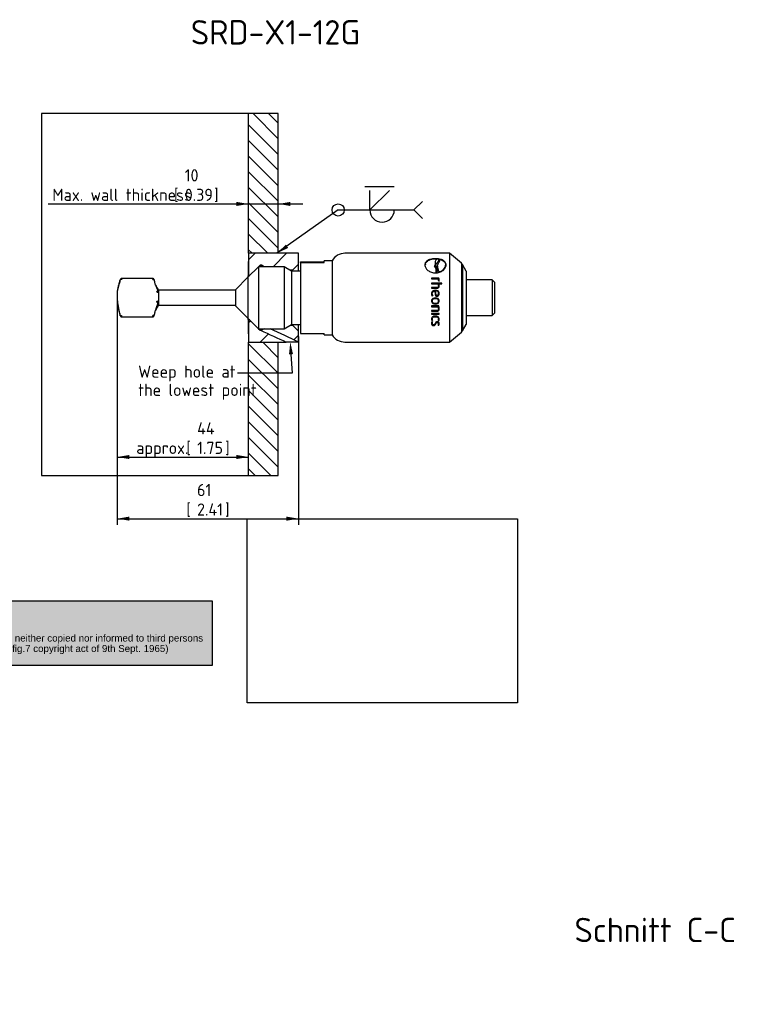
# Paper-space layout 'Installation' of a CAD drawing. Header units: millimetres. Extents: x -1955 to 1591, y -814 to 1201.
# Tile 3 of 7: x 153 to 361, y -85 to 198. Entities that reach past the tile are written whole.
import ezdxf
from ezdxf import colors
from ezdxf.entities.mleader import LeaderData, LeaderLine
from ezdxf.enums import TextEntityAlignment as Align
from ezdxf.math import Vec2, Vec3

# ---------------------------------------------------------------- set-up
doc = ezdxf.new("R2010")
doc.units = ezdxf.units.MM
for name, color, linetype in [('Default', 7, 'Continuous'), ('HAW-12G-MTK', 7, 'Continuous'), ('SRD-X1-12G', 7, 'Continuous'), ('WALL-THICK', 7, 'Continuous')]:
    doc.layers.add(name, color=color, linetype=linetype)
doc.styles.add('SEACAD_Solid_Edge_ISO', font='seiso.ttf')
doc.dimstyles.new('Rheonics_Publish', dxfattribs={"dimtxt": 3.5, "dimasz": 3.5, "dimexe": 1.75, "dimexo": 0, "dimgap": 0.875, "dimtad": 1, "dimdec": 1, "dimlfac": 0.4, "dimdsep": 46, "dimtxsty": 'SEACAD_Solid_Edge_ISO', "dimblk1": '_SE_FILLED', "dimblk2": '_SE_FILLED', "dimsah": 1, "dimcen": 1.75, "dimazin": 0, "dimtfac": 0.5, "dimtdec": 3, "dimtmove": 0, "dimatfit": 3, "dimfxl": 1, "dimarcsym": 0})
picture_1 = doc.add_image_def('image1.jpg', size_in_pixel=(1363, 928))

# ---------------------------------------------------------------- blocks, each defined once
blk = doc.blocks.new('SE15')
at = {"layer": 'HAW-12G-MTK', "linetype": 'Continuous'}
h = blk.add_hatch(dxfattribs=at)
h.set_pattern_fill('LINE', scale=2, angle=45, style=0)
edge = h.paths.add_edge_path()
edge.add_line((218.87, 124.33), (221.38, 126.84))
edge.add_line((221.38, 126.84), (221.4, 126.84))
edge.add_line((221.4, 126.84), (221.85, 127.28))
edge.add_line((221.85, 127.28), (222.27, 127.28))
edge.add_line((222.27, 127.28), (223.04, 126.84))
edge.add_line((223.04, 126.84), (226.96, 126.84))
edge.add_line((226.96, 126.84), (228.74, 126.84))
edge.add_line((228.74, 126.84), (230.46, 125.85))
edge.add_line((230.46, 125.85), (231.2, 125.85))
edge.add_line((231.2, 125.85), (232.9, 127.55))
edge.add_line((232.9, 127.55), (232.9, 130.68))
edge.add_line((232.9, 130.68), (227.08, 130.68))
edge.add_line((227.08, 130.68), (218.58, 130.68))
edge.add_line((218.58, 130.68), (218.57, 130.68))
edge.add_line((218.57, 130.68), (218.57, 130.44))
edge.add_line((218.57, 130.44), (218.57, 124.52))
edge.add_arc((218.78, 124.52), 0.212, 179.9183, 293.5659)
h = blk.add_hatch(dxfattribs=at)
h.set_pattern_fill('LINE', scale=2, angle=45, style=0)
edge = h.paths.add_edge_path()
edge.add_line((218.57, 111.34), (218.57, 105.43))
edge.add_line((218.57, 105.43), (218.57, 105.18))
edge.add_line((218.57, 105.18), (218.58, 105.18))
edge.add_line((218.58, 105.18), (227.08, 105.18))
edge.add_line((227.08, 105.18), (229.37, 105.18))
edge.add_ellipse((201.34, 119.08), major_axis=(-62.1, 28.94), ratio=0.012406, start_angle=178.0195, end_angle=178.615)
edge.add_line((221.97, 108.58), (221.85, 108.58))
edge.add_line((221.85, 108.58), (221.4, 109.03))
edge.add_line((221.4, 109.03), (221.38, 109.03))
edge.add_line((221.38, 109.03), (218.87, 111.54))
edge.add_arc((218.78, 111.35), 0.212, 66.3342, 180.0904)
h = blk.add_hatch(dxfattribs=at)
h.set_pattern_fill('LINE', scale=2, angle=45, style=0)
edge = h.paths.add_edge_path()
edge.add_ellipse((201.34, 119.08), major_axis=(-62.1, 28.94), ratio=0.012406, start_angle=181.2206, end_angle=181.7725)
edge.add_line((232.9, 105.18), (232.9, 108.31))
edge.add_line((232.9, 108.31), (231.2, 110.01))
edge.add_line((231.2, 110.01), (230.46, 110.01))
edge.add_line((230.46, 110.01), (228.74, 109.03))
edge.add_line((228.74, 109.03), (226.96, 109.03))
edge.add_line((226.96, 109.03), (224.78, 109.03))
at = {"layer": 'WALL-THICK', "linetype": 'Continuous'}
h = blk.add_hatch(dxfattribs=at)
h.set_pattern_fill('LINE', angle=-45, style=0)
h.paths.add_polyline_path([(227.08, 170.82), (218.58, 170.82), (218.58, 130.68), (227.08, 130.68)])
h = blk.add_hatch(dxfattribs=at)
h.set_pattern_fill('LINE', angle=-45, style=0)
h.paths.add_polyline_path([(218.58, 66.9), (227.08, 66.9), (227.08, 105.18), (218.58, 105.18)])
at = {"layer": 'HAW-12G-MTK', "color": 7, "linetype": 'Continuous'}
for p, q in [((232.9, 130.68), (218.57, 130.68)), ((218.57, 130.68), (218.57, 124.52)), ((232.9, 127.55), (232.9, 130.68)), ((221.85, 127.28), (221.4, 126.84)), ((221.85, 127.28), (221.85, 126.84)), ((222.27, 127.28), (221.85, 127.28)), ((223.04, 126.84), (222.27, 127.28)), ((222.27, 127.28), (222.27, 126.84)), ((232.9, 127.55), (231.2, 125.85)), ((232.9, 125.58), (232.9, 127.55)), ((218.57, 124.52), (218.57, 124.03)), ((231.2, 125.85), (230.46, 125.85)), ((231.2, 125.58), (231.2, 125.85)), ((218.57, 111.84), (218.57, 111.34)), ((218.57, 111.34), (218.57, 105.18)), ((231.2, 110.01), (231.2, 110.28)), ((232.9, 108.31), (232.9, 110.28)), ((221.4, 109.03), (221.85, 108.58)), ((221.85, 109.03), (221.85, 108.58)), ((221.85, 108.58), (221.97, 108.58)), ((222.27, 109.03), (222.27, 108.59)), ((230.46, 110.01), (231.2, 110.01)), ((231.2, 110.01), (232.9, 108.31)), ((232.9, 105.18), (232.9, 108.31)), ((218.57, 105.18), (229.37, 105.18)), ((232.9, 105.18), (232.9, 105.18))]:
    blk.add_line(p, q, dxfattribs=at)
for centre, radius, start, end in [((221.78, 135.96), 27.38, 270.4006, 271.0263), ((236.79, 85.13), 27.58, 119.9743, 121.7568), ((231.14, -77.47), 182.66, 89.4471, 90.5531)]:
    blk.add_arc(centre, radius, start, end, dxfattribs=at)
for start_param, end_param in [(-4.367911, -4.238281), (4.185114, 4.331094)]:
    blk.add_ellipse((201.34, 119.08), major_axis=(-62.1, 28.94), ratio=0.012406, start_param=start_param, end_param=end_param, dxfattribs=at)
for points, knots in [([(218.57, 124.52), (218.57, 124.48), (218.58, 124.44), (218.63, 124.37), (218.67, 124.34), (218.74, 124.31), (218.79, 124.3), (218.84, 124.31), (218.86, 124.32), (218.87, 124.32)], [0, 0, 0, 0, 0.25, 0.25, 0.5, 0.5, 0.75, 0.75, 0.8400041, 0.8400041, 0.8400041, 0.8400041]), ([(218.87, 111.54), (218.86, 111.55), (218.84, 111.55), (218.79, 111.56), (218.74, 111.56), (218.67, 111.53), (218.63, 111.5), (218.58, 111.43), (218.57, 111.39), (218.57, 111.34)], [0.1593625, 0.1593625, 0.1593625, 0.1593625, 0.25, 0.25, 0.5, 0.5, 0.75, 0.75, 1, 1, 1, 1])]:
    blk.add_open_spline(points, degree=3, knots=knots, dxfattribs=at)
at = {"layer": 'SRD-X1-12G', "color": 7, "linetype": 'Continuous'}
for p, q in [((276.22, 130.68), (246.22, 130.68)), ((276.22, 130.68), (276.22, 105.18)), ((279.62, 127.83), (276.22, 130.68)), ((233.47, 128.06), (233.47, 128.2)), ((233.47, 128.2), (240.27, 128.2)), ((233.47, 128.06), (240.27, 128.06)), ((233.47, 128.06), (233.47, 107.66)), ((240.27, 128.06), (240.27, 128.56)), ((242.54, 128.56), (240.27, 128.56)), ((242.54, 128.56), (242.54, 107.31)), ((269.28, 127.42), (269.28, 127.35)), ((272.07, 128.05), (272.07, 127.98)), ((272.16, 127.42), (272.17, 127.44)), ((272.18, 127.38), (272.39, 127.6)), ((272.18, 127.39), (272.19, 127.45)), ((272.19, 127.45), (272.18, 127.39)), ((272.39, 127.67), (272.19, 127.45)), ((272.19, 129.04), (272.19, 129.11)), ((272.39, 127.6), (272.39, 127.67)), ((273.11, 128.74), (273.12, 128.81)), ((273.43, 128.84), (273.43, 128.91)), ((275.11, 127.2), (275.11, 127.27)), ((279.62, 127.83), (279.62, 108.04)), ((279.95, 127.44), (279.62, 127.83)), ((279.95, 127.44), (279.95, 108.43)), ((281.02, 125.58), (279.95, 127.44)), ((221.38, 126.84), (218.38, 123.84)), ((221.38, 126.84), (221.38, 109.03)), ((228.74, 126.84), (221.38, 126.84)), ((228.74, 126.84), (228.74, 109.03)), ((230.92, 125.58), (228.74, 126.84)), ((230.92, 125.58), (230.92, 110.28)), ((233.47, 125.58), (230.92, 125.58)), ((271.87, 126.94), (271.87, 127.01)), ((272.29, 125.07), (272.29, 125.15)), ((272.62, 125.1), (272.62, 125.17)), ((272.75, 125.66), (272.75, 125.74)), ((272.77, 126.96), (272.76, 126.89)), ((273.31, 125.25), (273.31, 125.33)), ((281.02, 125.58), (281.02, 110.28)), ((181.42, 121.96), (180.85, 119.84)), ((191.04, 123.42), (182.14, 123.42)), ((191.88, 121.53), (191.77, 121.96)), ((218.38, 123.84), (214.77, 120.23)), ((218.38, 123.84), (218.38, 112.02)), ((218.38, 123.84), (218.38, 112.02)), ((218.38, 123.84), (218.38, 123.84)), ((273.14, 123.55), (271.09, 123.55)), ((271.09, 123.55), (271.09, 123.34)), ((273.14, 123.52), (271.09, 123.52)), ((271.09, 123.34), (273.01, 123.34)), ((274.06, 122.15), (271.09, 122.15)), ((271.09, 122.15), (271.09, 121.93)), ((274.06, 122.13), (271.09, 122.13)), ((271.09, 121.93), (272.95, 121.93)), ((273.09, 122.9), (273.08, 122.75)), ((273.09, 122.87), (273.08, 122.75)), ((273.08, 122.75), (273.28, 122.7)), ((273.09, 122.87), (273.09, 122.9)), ((273.14, 123.52), (273.14, 123.55)), ((273.15, 121.9), (273.15, 121.93)), ((273.15, 121.93), (274.06, 121.93)), ((274.06, 121.93), (274.06, 122.15)), ((281.62, 123.03), (281.02, 123.03)), ((288.42, 123.03), (281.62, 123.03)), ((288.42, 123.03), (288.42, 112.83)), ((289.1, 122.35), (288.42, 123.03)), ((289.1, 122.35), (289.1, 113.51)), ((180.85, 119.84), (180.85, 116.02)), ((192.66, 120.27), (192.54, 120.39)), ((192.66, 120.27), (192.66, 115.59)), ((214.77, 120.07), (192.66, 120.07)), ((214.77, 120.23), (214.77, 115.64)), ((272.56, 120.86), (271.09, 120.86)), ((271.09, 120.86), (271.09, 120.63)), ((272.56, 120.84), (271.09, 120.84)), ((271.09, 120.63), (272.58, 120.63)), ((271.24, 119.07), (271.24, 119.08)), ((272.17, 120.07), (272.17, 120.09)), ((272.22, 119.86), (272.22, 119.87)), ((272.56, 120.84), (272.56, 120.86)), ((273.09, 121.42), (273.09, 121.44)), ((273.1, 119.17), (273.1, 119.18)), ((180.85, 116.02), (181.42, 113.9)), ((271.2, 118.41), (271.38, 118.49)), ((271.25, 117), (271.25, 116.99)), ((272.17, 117.65), (272.17, 117.64)), ((272.17, 116.12), (272.17, 116.1)), ((272.27, 118.35), (272.4, 118.35)), ((272.41, 118.57), (272.41, 118.57)), ((273.09, 117), (273.09, 116.99)), ((191.77, 113.9), (191.88, 114.33)), ((192.54, 115.47), (192.66, 115.59)), ((192.66, 115.8), (214.77, 115.8)), ((214.77, 115.64), (218.38, 112.02)), ((273.14, 115.56), (271.09, 115.56)), ((271.09, 115.56), (271.09, 115.33)), ((271.09, 115.35), (273.01, 115.35)), ((271.09, 115.33), (273.01, 115.33)), ((272.56, 114.25), (271.09, 114.25)), ((271.09, 114.25), (271.09, 114.02)), ((271.09, 114.05), (272.58, 114.05)), ((271.09, 114.02), (272.58, 114.02)), ((273.25, 113.41), (271.09, 113.41)), ((271.09, 113.41), (271.09, 113.19)), ((271.09, 113.22), (273.25, 113.22)), ((271.09, 113.19), (273.25, 113.19)), ((272.58, 114.05), (272.58, 114.02)), ((273.01, 115.35), (273.01, 115.33)), ((273.09, 114.84), (273.09, 114.82)), ((273.25, 113.19), (273.25, 113.41)), ((288.42, 112.83), (289.1, 113.51)), ((182.14, 112.45), (191.04, 112.45)), ((218.38, 112.02), (221.38, 109.03)), ((218.38, 112.02), (218.38, 112.02)), ((228.74, 109.03), (230.92, 110.28)), ((230.92, 110.28), (233.47, 110.28)), ((271.2, 111.44), (271.35, 111.51)), ((271.2, 111.4), (271.38, 111.47)), ((271.2, 111.44), (271.2, 111.4)), ((271.38, 111), (271.2, 111.08)), ((271.24, 110.62), (271.24, 110.57)), ((271.25, 111.87), (271.25, 111.83)), ((272.17, 112.48), (272.17, 112.44)), ((272.73, 110.87), (272.73, 110.83)), ((272.97, 111.47), (273.14, 111.4)), ((272.99, 111.51), (273.14, 111.44)), ((273.09, 111.87), (273.09, 111.83)), ((273.1, 110.5), (273.1, 110.45)), ((273.14, 111.44), (273.14, 111.4)), ((279.95, 108.43), (281.02, 110.28)), ((281.02, 112.83), (281.62, 112.83)), ((281.62, 112.83), (288.42, 112.83)), ((221.38, 109.03), (228.74, 109.03)), ((233.47, 107.66), (240.27, 107.66)), ((240.27, 107.31), (240.27, 107.66)), ((271.64, 110), (271.64, 109.95)), ((272.97, 110.08), (273.14, 110.01)), ((273, 110.12), (273.14, 110.06)), ((273.14, 110.06), (273.14, 110.01)), ((276.22, 105.18), (279.62, 108.04)), ((279.62, 108.04), (279.95, 108.43)), ((240.27, 107.31), (242.54, 107.31)), ((246.22, 105.18), (276.22, 105.18))]:
    blk.add_line(p, q, dxfattribs=at)
for centre, radius, start, end in [((246.22, 126.43), 4.25, 90, 150), ((274.65, 125.32), 3.26, 139.8693, 148.5804), ((273.48, 127.89), 1.42, 176.5001, 200.0225), ((273.49, 127.96), 1.42, 130.6898, 201.4944), ((274.39, 128.22), 2.35, 200.5542, 212.2242), ((272.23, 123.53), 5.52, 80.8921, 86.5315), ((272.2, 128.61), 3.46, 271.5757, 277.0461), ((272.19, 128.53), 3.45, 271.58, 277.0645), ((270.81, 125.85), 1.93, 339.451, 35.1167), ((270.8, 125.78), 1.94, 339.4809, 356.5912), ((233.17, 108.03), 53.6, 163.6841, 164.9502), ((185.7, 123.08), 3.57, 174.5528, 179.2475), ((187.3, 123.07), 3.76, 0.8224, 5.2758), ((122.06, 103.36), 72.15, 14.9434, 15.8381), ((272.12, 121.43), 0.969, 0.6944, 31.2416), ((271.98, 122.92), 1.11, 359.1737, 22.511), ((271.73, 122.89), 1.56, 359.4785, 25.186), ((271.75, 122.85), 1.54, 359.4807, 25.3442), ((272.16, 121.39), 1.12, 1.1539, 28.9846), ((272.18, 121.36), 1.11, 1.1724, 29.1591), ((272.83, 122.81), 0.467, 346.3661, 7.4056), ((194.35, 122.19), 2.55, 195, 225), ((191.02, 119.46), 1.26, 0.1537, 12.9833), ((192.3, 118.9), 0.562, 60.0337, 92.0461), ((190.94, 119.39), 1.64, 0.0333, 11.378), ((272.52, 119.06), 1.47, 178.8859, 206.0084), ((272.5, 119.05), 1.45, 178.8845, 206.1717), ((272.52, 119.07), 1.27, 179.4855, 206.774), ((272.5, 119.06), 1.26, 179.4885, 206.941), ((-655.97, -19.04), 938.35, 8.41938, 8.51261), ((-592.82, -6.64), 874.24, 8.23437, 8.32029), ((-581.56, -5.84), 862.99, 8.28887, 8.37534), ((197.45, 117.92), 16.54, 182.9227, 197.9307), ((190.62, 116.96), 1.66, 348.6935, 359.8955), ((192.4, 117.5), 0.874, 259.5256, 279.3165), ((192.29, 117.84), 0.885, 269.0839, 288.8707), ((190.39, 117.01), 2.18, 350.1509, 359.9765), ((233.17, 127.84), 53.6, 195.0498, 195.1841), ((122.06, 132.5), 72.15, 344.1619, 345.0596), ((194.35, 113.67), 2.55, 135, 165), ((271.67, 114.85), 1.42, 359.3656, 20.2894), ((271.65, 114.83), 1.44, 359.3669, 20.1596), ((271.36, 114.82), 1.93, 359.9513, 22.6081), ((186.39, 112.79), 4.26, 179.0678, 184.6344), ((186.79, 112.79), 4.26, 355.3656, 0.9322), ((271.77, 111.88), 0.726, 180.9797, 217.319), ((271.8, 111.85), 0.751, 179.9754, 216.6502), ((272.05, 110.55), 0.999, 148.3447, 179.3489), ((272.11, 110.58), 0.864, 150.1278, 177.4891), ((272.12, 110.53), 0.874, 147.4504, 177.5163), ((271.85, 111.84), 0.596, 180.4613, 217.6975), ((272.76, 110.49), 0.535, 356.4851, 92.5886), ((272.74, 110.52), 0.356, 356.7751, 91.5534), ((272.74, 110.47), 0.357, 356.5963, 91.3492), ((272.49, 111.84), 0.598, 322.3512, 359.4953), ((272.49, 110.46), 0.612, 321.555, 358.8877), ((272.55, 111.89), 0.736, 322.9669, 357.9558), ((272.55, 111.85), 0.744, 323.1719, 0.0223), ((272.55, 110.51), 0.742, 323.1087, 358.7653), ((272.54, 110.46), 0.75, 323.3128, 0.4669), ((246.22, 109.43), 4.25, 210, 270)]:
    blk.add_arc(centre, radius, start, end, dxfattribs=at)
for centre, major_axis, ratio, start_param, end_param in [((182.13, 122.94), (0.409, -0.115), 0.414414, 1.686482, 3.172853), ((192.24, 119.49), (0.415, 0.092), 0.577674, 0.641161, 1.442823), ((182.13, 112.94), (-0.412, -0.106), 0.182455, 0.037324, 1.523695), ((191.06, 112.92), (-0.409, 0.115), 0.414414, 3.072176, 3.172853)]:
    blk.add_ellipse(centre, major_axis=major_axis, ratio=ratio, start_param=start_param, end_param=end_param, dxfattribs=at)
for points, knots in [([(272.19, 129.11), (271.99, 129.11), (271.79, 129.1), (271.4, 129.06), (271.21, 129.03), (270.66, 128.92), (270.32, 128.81), (269.76, 128.5), (269.53, 128.31), (269.3, 127.98), (269.25, 127.86), (269.17, 127.61), (269.16, 127.48), (269.15, 127.34)], [0, 0, 0, 0, 0.125, 0.125, 0.25, 0.25, 0.5, 0.5, 0.75, 0.75, 0.875, 0.875, 1, 1, 1, 1]), ([(272.19, 129.04), (271.99, 129.03), (271.8, 129.03), (271.4, 128.99), (271.21, 128.96), (270.66, 128.85), (270.33, 128.73), (269.76, 128.43), (269.54, 128.24), (269.31, 127.91), (269.25, 127.79), (269.17, 127.55), (269.16, 127.43), (269.15, 127.3)], [0, 0, 0, 0, 0.125, 0.125, 0.25, 0.25, 0.5, 0.5, 0.75, 0.75, 0.875, 0.875, 0.9925069, 0.9925069, 0.9925069, 0.9925069]), ([(269.15, 127.34), (269.16, 127.21), (269.17, 127.07), (269.25, 126.79), (269.31, 126.65), (269.53, 126.25), (269.76, 125.98), (270.32, 125.54), (270.66, 125.36), (271.21, 125.17), (271.41, 125.12), (271.8, 125.05), (272, 125.04), (272.19, 125.04)], [0, 0, 0, 0, 0.125, 0.125, 0.25, 0.25, 0.5, 0.5, 0.75, 0.75, 0.875, 0.875, 1, 1, 1, 1]), ([(269.28, 127.42), (269.29, 127.56), (269.32, 127.7), (269.44, 127.98), (269.54, 128.12), (269.78, 128.38), (269.94, 128.5), (270.29, 128.69), (270.49, 128.77), (270.71, 128.84)], [0.0362864, 0.0362864, 0.0362864, 0.0362864, 0.25, 0.25, 0.5, 0.5, 0.75, 0.75, 1, 1, 1, 1]), ([(275.24, 127.34), (275.24, 127.48), (275.22, 127.61), (275.14, 127.86), (275.08, 127.98), (274.86, 128.31), (274.63, 128.5), (274.07, 128.8), (273.73, 128.92), (273.18, 129.04), (272.98, 129.06), (272.59, 129.1), (272.39, 129.11), (272.19, 129.11)], [0, 0, 0, 0, 0.125, 0.125, 0.25, 0.25, 0.5, 0.5, 0.75, 0.75, 0.875, 0.875, 1, 1, 1, 1]), ([(272.19, 125.04), (272.4, 125.04), (272.6, 125.05), (272.99, 125.12), (273.18, 125.17), (273.73, 125.36), (274.07, 125.54), (274.63, 125.99), (274.86, 126.25), (275.09, 126.65), (275.14, 126.79), (275.22, 127.07), (275.24, 127.21), (275.24, 127.34)], [0, 0, 0, 0, 0.125, 0.125, 0.25, 0.25, 0.5, 0.5, 0.75, 0.75, 0.875, 0.875, 1, 1, 1, 1]), ([(273.1, 128.98), (273.14, 128.77), (273.08, 128.55), (272.82, 128.11), (272.62, 127.89), (272.39, 127.67)], [0, 0, 0, 0, 0.5, 0.5, 1, 1, 1, 1]), ([(272.39, 127.6), (272.61, 127.82), (272.81, 128.04), (273.04, 128.43), (273.1, 128.59), (273.11, 128.74)], [0, 0, 0, 0, 0.5, 0.5, 0.8655315, 0.8655315, 0.8655315, 0.8655315]), ([(273.31, 125.33), (273.01, 125.77), (272.82, 126.23), (272.75, 126.9), (272.77, 127.12), (272.87, 127.52), (272.97, 127.71), (273.09, 127.89)], [0, 0, 0, 0, 0.5, 0.5, 0.75, 0.75, 1, 1, 1, 1]), ([(273.09, 127.89), (273.15, 127.98), (273.21, 128.07), (273.31, 128.24), (273.35, 128.33), (273.41, 128.5), (273.43, 128.59), (273.45, 128.71), (273.45, 128.75), (273.45, 128.83), (273.44, 128.87), (273.43, 128.91)], [0, 0, 0, 0, 0.25, 0.25, 0.5, 0.5, 0.75, 0.75, 0.875, 0.875, 1, 1, 1, 1]), ([(273.43, 128.91), (273.41, 128.91), (273.38, 128.92), (273.27, 128.94), (273.19, 128.96), (273.1, 128.97)], [0.73236021, 0.73236021, 0.73236021, 0.73236021, 0.75, 0.75, 0.80706295, 0.80706295, 0.80706295, 0.80706295]), ([(275.11, 127.34), (275.11, 127.15), (275.07, 126.95), (274.91, 126.55), (274.78, 126.36), (274.46, 126), (274.27, 125.83), (273.83, 125.54), (273.58, 125.42), (273.31, 125.33)], [0, 0, 0, 0, 0.25, 0.25, 0.5, 0.5, 0.75, 0.75, 1, 1, 1, 1]), ([(273.43, 128.91), (273.94, 128.79), (274.36, 128.59), (274.95, 128.06), (275.11, 127.72), (275.11, 127.34)], [0, 0, 0, 0, 0.5, 0.5, 1, 1, 1, 1]), ([(275.24, 127.31), (275.23, 127.43), (275.22, 127.55), (275.14, 127.79), (275.08, 127.91), (274.85, 128.24), (274.62, 128.43), (274.1, 128.72), (273.81, 128.82), (273.49, 128.89)], [0.0095336, 0.0095336, 0.0095336, 0.0095336, 0.125, 0.125, 0.25, 0.25, 0.5, 0.5, 0.7187363, 0.7187363, 0.7187363, 0.7187363]), ([(272.29, 125.15), (272.37, 125.32), (272.41, 125.48), (272.43, 125.82), (272.4, 125.99), (272.27, 126.47), (272.08, 126.75), (271.87, 127.01)], [0, 0, 0, 0, 0.25, 0.25, 0.5, 0.5, 1, 1, 1, 1]), ([(271.87, 126.94), (272.08, 126.68), (272.26, 126.39), (272.4, 125.93), (272.42, 125.77), (272.42, 125.61)], [0, 0, 0, 0, 0.5, 0.5, 0.7369778, 0.7369778, 0.7369778, 0.7369778]), ([(272.76, 126.89), (272.76, 126.79), (272.76, 126.7), (272.81, 126.16), (273.01, 125.69), (273.31, 125.25)], [0.3923815, 0.3923815, 0.3923815, 0.3923815, 0.5, 0.5, 1, 1, 1, 1]), ([(273.31, 125.25), (273.57, 125.35), (273.82, 125.46), (274.26, 125.75), (274.46, 125.92), (274.77, 126.28), (274.9, 126.48), (275.06, 126.85), (275.09, 127.03), (275.11, 127.2)], [0, 0, 0, 0, 0.25, 0.25, 0.5, 0.5, 0.75, 0.75, 0.968683, 0.968683, 0.968683, 0.968683]), ([(180.94, 119.27), (180.94, 119.42), (180.95, 119.73), (181.01, 120.18), (181.09, 120.64), (181.23, 121.27), (181.4, 121.9), (181.58, 122.55), (181.67, 122.88), (181.72, 123.05)], [0, 0, 0, 0, 0.1234404, 0.2500667, 0.3695931, 0.4997188, 0.7496697, 0.8682625, 0.9999752, 0.9999752, 0.9999752, 0.9999752]), ([(182.14, 123.41), (182.13, 123.41), (182.1, 123.41), (182.03, 123.4), (181.97, 123.38), (181.94, 123.36), (181.91, 123.35), (181.89, 123.33), (181.86, 123.31), (181.84, 123.28), (181.81, 123.25), (181.79, 123.21), (181.76, 123.16), (181.74, 123.11), (181.73, 123.08), (181.72, 123.07)], [0, 0, 0, 0, 0.0477659, 0.18701, 0.2971309, 0.3412786, 0.3841885, 0.4358285, 0.4977324, 0.5693914, 0.6491938, 0.7348703, 0.8237538, 0.9130174, 0.9857303, 0.9857303, 0.9857303, 0.9857303]), ([(191.46, 123.07), (191.46, 123.08), (191.45, 123.11), (191.43, 123.16), (191.41, 123.19), (191.4, 123.23), (191.38, 123.25), (191.36, 123.28), (191.33, 123.3), (191.31, 123.32), (191.28, 123.35), (191.24, 123.37), (191.2, 123.39), (191.15, 123.4), (191.1, 123.41), (191.06, 123.41), (191.04, 123.41)], [0.0086391, 0.0086391, 0.0086391, 0.0086391, 0.0845082, 0.1679312, 0.2463913, 0.3164328, 0.3760085, 0.4272314, 0.4775081, 0.5279644, 0.5954721, 0.6633217, 0.7443182, 0.8198784, 0.9081192, 1, 1, 1, 1]), ([(191.06, 123.13), (191.1, 123.13), (191.18, 123.15), (191.28, 123.15), (191.36, 123.14), (191.41, 123.12), (191.44, 123.1), (191.46, 123.08), (191.46, 123.07), (191.47, 123.06), (191.47, 123.05)], [0.0003318, 0.0003318, 0.0003318, 0.0003318, 0.2106014, 0.3968553, 0.5586967, 0.6960668, 0.808916, 0.8972047, 0.9609043, 1, 1, 1, 1]), ([(191.88, 121.52), (191.9, 121.47), (191.93, 121.37), (191.98, 121.21), (192.03, 121.07), (192.09, 120.93), (192.15, 120.8), (192.2, 120.67), (192.26, 120.54), (192.31, 120.42), (192.36, 120.3), (192.41, 120.19), (192.45, 120.07), (192.49, 119.95), (192.52, 119.83), (192.54, 119.75), (192.54, 119.71)], [0, 0, 0, 0, 0.082872, 0.16335, 0.241517, 0.317481, 0.391376, 0.463366, 0.533645, 0.602437, 0.669993, 0.736596, 0.802555, 0.868204, 0.933895, 1, 1, 1, 1]), ([(272.17, 120.09), (271.88, 120.08), (271.59, 120.03), (271.26, 119.76), (271.17, 119.64), (271.07, 119.37), (271.05, 119.23), (271.05, 119.09)], [0, 0, 0, 0, 0.5, 0.5, 0.75, 0.75, 1, 1, 1, 1]), ([(272.17, 120.07), (271.89, 120.07), (271.59, 120.01), (271.26, 119.75), (271.17, 119.63), (271.07, 119.36), (271.05, 119.22), (271.05, 119.08)], [0, 0, 0, 0, 0.5, 0.5, 0.75, 0.75, 1, 1, 1, 1]), ([(271.24, 119.08), (271.25, 119.29), (271.31, 119.51), (271.62, 119.79), (271.83, 119.84), (272.04, 119.86)], [0, 0, 0, 0, 0.5, 0.5, 1, 1, 1, 1]), ([(273.29, 119.18), (273.29, 119.31), (273.26, 119.45), (273.14, 119.69), (273.05, 119.8), (272.72, 120.03), (272.44, 120.08), (272.17, 120.09)], [0, 0, 0, 0, 0.25, 0.25, 0.5, 0.5, 1, 1, 1, 1]), ([(273.29, 119.17), (273.29, 119.31), (273.26, 119.44), (273.14, 119.68), (273.05, 119.78), (272.72, 120.02), (272.44, 120.07), (272.17, 120.07)], [0, 0, 0, 0, 0.25, 0.25, 0.5, 0.5, 1, 1, 1, 1]), ([(273.1, 119.18), (273.1, 119.39), (272.99, 119.59), (272.65, 119.83), (272.43, 119.86), (272.22, 119.87)], [0, 0, 0, 0, 0.5, 0.5, 1, 1, 1, 1]), ([(272.4, 118.35), (272.63, 118.35), (272.87, 118.4), (273.12, 118.63), (273.19, 118.73), (273.27, 118.95), (273.29, 119.06), (273.29, 119.18)], [0, 0, 0, 0, 0.5, 0.5, 0.75, 0.75, 1, 1, 1, 1]), ([(272.41, 118.57), (272.47, 118.58), (272.53, 118.58), (272.58, 118.59), (272.66, 118.6), (272.75, 118.63), (272.82, 118.66), (272.87, 118.69), (272.92, 118.72), (272.95, 118.76), (272.99, 118.8), (273.02, 118.85), (273.05, 118.9), (273.07, 118.95), (273.09, 119.01), (273.09, 119.06), (273.1, 119.1), (273.1, 119.14), (273.1, 119.18)], [0, 0, 0, 0, 0.16344, 0.16344, 0.16344, 0.403536, 0.403536, 0.403536, 0.565526, 0.565526, 0.565526, 0.727537, 0.727537, 0.727537, 0.889779, 0.889779, 0.889779, 1, 1, 1, 1]), ([(272.41, 118.57), (272.47, 118.57), (272.53, 118.58), (272.58, 118.59), (272.66, 118.6), (272.75, 118.62), (272.82, 118.66), (272.87, 118.69), (272.92, 118.72), (272.95, 118.76), (272.99, 118.8), (273.03, 118.85), (273.05, 118.9), (273.07, 118.95), (273.09, 119), (273.09, 119.06), (273.1, 119.1), (273.1, 119.13), (273.1, 119.17)], [0, 0, 0, 0, 0.165583, 0.165583, 0.165583, 0.406311, 0.406311, 0.406311, 0.568259, 0.568259, 0.568259, 0.730263, 0.730263, 0.730263, 0.891946, 0.891946, 0.891946, 1, 1, 1, 1]), ([(273.09, 121.44), (273.09, 121.38), (273.08, 121.33), (273.07, 121.28), (273.06, 121.21), (273.04, 121.14), (273, 121.08), (272.98, 121.03), (272.94, 121), (272.91, 120.97), (272.87, 120.94), (272.83, 120.91), (272.78, 120.89), (272.73, 120.87), (272.67, 120.86), (272.61, 120.86), (272.6, 120.86), (272.58, 120.86), (272.56, 120.86)], [0, 0, 0, 0, 0.187615, 0.187615, 0.187615, 0.431464, 0.431464, 0.431464, 0.591642, 0.591642, 0.591642, 0.751885, 0.751885, 0.751885, 0.949139, 0.949139, 0.949139, 1, 1, 1, 1]), ([(273.09, 121.42), (273.09, 121.36), (273.08, 121.3), (273.07, 121.25), (273.06, 121.18), (273.04, 121.11), (273, 121.05), (272.98, 121.01), (272.94, 120.98), (272.91, 120.95), (272.87, 120.92), (272.83, 120.89), (272.78, 120.87), (272.73, 120.85), (272.67, 120.84), (272.61, 120.84), (272.59, 120.84), (272.58, 120.84), (272.56, 120.84)], [0, 0, 0, 0, 0.190235, 0.190235, 0.190235, 0.430767, 0.430767, 0.430767, 0.590913, 0.590913, 0.590913, 0.751066, 0.751066, 0.751066, 0.950249, 0.950249, 0.950249, 1, 1, 1, 1]), ([(272.58, 120.63), (272.68, 120.63), (272.78, 120.64), (272.97, 120.71), (273.05, 120.77), (273.25, 121.01), (273.28, 121.21), (273.29, 121.41)], [0, 0, 0, 0, 0.25, 0.25, 0.5, 0.5, 1, 1, 1, 1]), ([(192.54, 116.63), (192.54, 116.58), (192.52, 116.48), (192.48, 116.33), (192.44, 116.18), (192.4, 116.03), (192.35, 115.88), (192.29, 115.73), (192.23, 115.57), (192.17, 115.41), (192.11, 115.25), (192.04, 115.08), (191.99, 114.9), (191.93, 114.71), (191.9, 114.58), (191.88, 114.52)], [0, 0, 0, 0, 0.071167, 0.141889, 0.212625, 0.283813, 0.355861, 0.429143, 0.503997, 0.58072, 0.65957, 0.740762, 0.824477, 0.910854, 1, 1, 1, 1]), ([(272.17, 117.88), (271.9, 117.88), (271.63, 117.83), (271.29, 117.6), (271.2, 117.5), (271.07, 117.26), (271.05, 117.13), (271.05, 116.99)], [0, 0, 0, 0, 0.5, 0.5, 0.75, 0.75, 1, 1, 1, 1]), ([(271.05, 117), (271.05, 116.86), (271.07, 116.73), (271.2, 116.49), (271.29, 116.39), (271.63, 116.17), (271.9, 116.12), (272.17, 116.12)], [0, 0, 0, 0, 0.25, 0.25, 0.5, 0.5, 1, 1, 1, 1]), ([(271.05, 116.99), (271.05, 116.86), (271.07, 116.72), (271.2, 116.48), (271.29, 116.38), (271.62, 116.16), (271.9, 116.11), (272.17, 116.1)], [0, 0, 0, 0, 0.25, 0.25, 0.5, 0.5, 1, 1, 1, 1]), ([(272.17, 117.65), (271.96, 117.64), (271.74, 117.62), (271.46, 117.46), (271.38, 117.39), (271.27, 117.21), (271.25, 117.1), (271.25, 117)], [0, 0, 0, 0, 0.5, 0.5, 0.75, 0.75, 1, 1, 1, 1]), ([(272.17, 117.64), (271.96, 117.64), (271.74, 117.62), (271.46, 117.46), (271.38, 117.39), (271.27, 117.21), (271.25, 117.1), (271.25, 116.99)], [0, 0, 0, 0, 0.5, 0.5, 0.75, 0.75, 1, 1, 1, 1]), ([(271.25, 116.99), (271.25, 116.88), (271.27, 116.78), (271.38, 116.59), (271.46, 116.52), (271.74, 116.37), (271.96, 116.34), (272.17, 116.34)], [0, 0, 0, 0, 0.25, 0.25, 0.5, 0.5, 1, 1, 1, 1]), ([(273.29, 117), (273.29, 117.13), (273.26, 117.27), (273.14, 117.5), (273.05, 117.61), (272.72, 117.83), (272.44, 117.88), (272.17, 117.88)], [0, 0, 0, 0, 0.25, 0.25, 0.5, 0.5, 1, 1, 1, 1]), ([(273.29, 116.99), (273.29, 117.13), (273.26, 117.26), (273.14, 117.5), (273.05, 117.6), (272.72, 117.83), (272.44, 117.88), (272.17, 117.88)], [0, 0, 0, 0, 0.25, 0.25, 0.5, 0.5, 1, 1, 1, 1]), ([(273.09, 117), (273.09, 117.1), (273.07, 117.21), (272.96, 117.39), (272.88, 117.46), (272.6, 117.62), (272.38, 117.64), (272.17, 117.65)], [0, 0, 0, 0, 0.25, 0.25, 0.5, 0.5, 1, 1, 1, 1]), ([(273.09, 116.99), (273.09, 117.1), (273.07, 117.2), (272.96, 117.39), (272.88, 117.46), (272.6, 117.61), (272.38, 117.64), (272.17, 117.64)], [0, 0, 0, 0, 0.25, 0.25, 0.5, 0.5, 1, 1, 1, 1]), ([(272.17, 116.12), (272.44, 116.12), (272.71, 116.17), (273.05, 116.39), (273.14, 116.49), (273.26, 116.73), (273.29, 116.86), (273.29, 117)], [0, 0, 0, 0, 0.5, 0.5, 0.75, 0.75, 1, 1, 1, 1]), ([(272.17, 116.34), (272.38, 116.34), (272.6, 116.37), (272.88, 116.52), (272.96, 116.59), (273.07, 116.78), (273.09, 116.88), (273.09, 116.99)], [0, 0, 0, 0, 0.5, 0.5, 0.75, 0.75, 1, 1, 1, 1]), ([(272.17, 116.1), (272.44, 116.11), (272.72, 116.16), (273.05, 116.38), (273.14, 116.48), (273.26, 116.72), (273.29, 116.86), (273.29, 116.99)], [0, 0, 0, 0, 0.5, 0.5, 0.75, 0.75, 1, 1, 1, 1]), ([(181.41, 113.92), (181.42, 113.88), (181.48, 113.68), (181.58, 113.31), (181.67, 112.98), (181.72, 112.81)], [0.7161156, 0.7161156, 0.7161156, 0.7161156, 0.7496697, 0.8682625, 0.9999752, 0.9999752, 0.9999752, 0.9999752]), ([(273.09, 114.82), (273.09, 114.76), (273.09, 114.71), (273.08, 114.65), (273.07, 114.6), (273.05, 114.55), (273.03, 114.5), (273, 114.45), (272.97, 114.41), (272.94, 114.38), (272.9, 114.34), (272.86, 114.32), (272.81, 114.3), (272.77, 114.28), (272.72, 114.26), (272.67, 114.26), (272.63, 114.25), (272.6, 114.25), (272.56, 114.25)], [0, 0, 0, 0, 0.189209, 0.189209, 0.189209, 0.380254, 0.380254, 0.380254, 0.549251, 0.549251, 0.549251, 0.718433, 0.718433, 0.718433, 0.886498, 0.886498, 0.886498, 1, 1, 1, 1]), ([(272.58, 114.05), (272.68, 114.05), (272.78, 114.06), (272.97, 114.14), (273.06, 114.2), (273.25, 114.43), (273.29, 114.63), (273.29, 114.83)], [0, 0, 0, 0, 0.25, 0.25, 0.5, 0.5, 0.9895941, 0.9895941, 0.9895941, 0.9895941]), ([(272.58, 114.02), (272.68, 114.03), (272.78, 114.04), (272.97, 114.11), (273.06, 114.17), (273.25, 114.41), (273.29, 114.62), (273.29, 114.82)], [0, 0, 0, 0, 0.25, 0.25, 0.5, 0.5, 1, 1, 1, 1]), ([(181.72, 112.81), (181.72, 112.8), (181.72, 112.79), (181.73, 112.78), (181.73, 112.77), (181.73, 112.77), (181.73, 112.78), (181.72, 112.82), (181.72, 112.83)], [0, 0, 0, 0, 0.122255, 0.237285, 0.360088, 0.503182, 0.766394, 1, 1, 1, 1]), ([(181.72, 112.79), (181.73, 112.78), (181.73, 112.76), (181.75, 112.71), (181.77, 112.66), (181.8, 112.62), (181.83, 112.59), (181.86, 112.55), (181.91, 112.51), (181.98, 112.48), (182.04, 112.46), (182.09, 112.45), (182.12, 112.45), (182.14, 112.45)], [0.019507, 0.019507, 0.019507, 0.019507, 0.0653283, 0.1316302, 0.2609594, 0.3772433, 0.4291291, 0.4798281, 0.5999248, 0.7475612, 0.8318403, 0.923018, 1, 1, 1, 1]), ([(191.04, 112.45), (191.06, 112.45), (191.1, 112.45), (191.15, 112.46), (191.2, 112.48), (191.24, 112.5), (191.28, 112.52), (191.32, 112.55), (191.35, 112.58), (191.38, 112.61), (191.4, 112.64), (191.41, 112.67), (191.43, 112.71), (191.45, 112.75), (191.46, 112.78), (191.46, 112.8)], [0, 0, 0, 0, 0.0896683, 0.1781452, 0.2539121, 0.3351381, 0.4031683, 0.4708616, 0.5718183, 0.6231817, 0.6828941, 0.7530893, 0.8317183, 0.9153175, 0.9913386, 0.9913386, 0.9913386, 0.9913386]), ([(191.47, 112.83), (191.46, 112.83), (191.46, 112.82), (191.41, 112.81), (191.28, 112.81), (191.14, 112.84), (191.06, 112.86)], [0, 0, 0, 0, 0.103341, 0.305269, 0.604702, 1, 1, 1, 1]), ([(191.47, 112.83), (191.47, 112.82), (191.46, 112.81), (191.46, 112.79), (191.45, 112.78), (191.45, 112.77), (191.46, 112.77), (191.46, 112.8), (191.47, 112.81)], [0, 0, 0, 0, 0.122267, 0.2373, 0.360102, 0.503192, 0.766409, 1, 1, 1, 1]), ([(272.17, 112.66), (271.9, 112.66), (271.62, 112.61), (271.29, 112.4), (271.2, 112.3), (271.08, 112.09), (271.05, 111.97), (271.05, 111.85)], [0, 0, 0, 0, 0.5, 0.5, 0.75, 0.75, 1, 1, 1, 1]), ([(271.05, 110.59), (271.05, 110.45), (271.09, 110.31), (271.23, 110.13), (271.3, 110.08), (271.46, 110.02), (271.55, 110), (271.64, 110)], [0.0270415, 0.0270415, 0.0270415, 0.0270415, 0.5, 0.5, 0.75, 0.75, 1, 1, 1, 1]), ([(271.05, 110.56), (271.05, 110.41), (271.08, 110.26), (271.23, 110.08), (271.3, 110.03), (271.46, 109.96), (271.55, 109.95), (271.64, 109.95)], [0, 0, 0, 0, 0.5, 0.5, 0.75, 0.75, 1, 1, 1, 1]), ([(271.65, 110.14), (271.6, 110.14), (271.55, 110.15), (271.5, 110.16), (271.47, 110.17), (271.43, 110.19), (271.4, 110.21), (271.37, 110.23), (271.35, 110.26), (271.33, 110.29), (271.3, 110.33), (271.28, 110.37), (271.26, 110.41), (271.25, 110.46), (271.24, 110.51), (271.24, 110.57)], [0, 0, 0, 0, 0.194014, 0.194014, 0.194014, 0.355281, 0.355281, 0.355281, 0.515947, 0.515947, 0.515947, 0.745283, 0.745283, 0.745283, 1, 1, 1, 1]), ([(271.25, 111.87), (271.26, 112.06), (271.37, 112.25), (271.74, 112.45), (271.96, 112.48), (272.17, 112.48)], [0, 0, 0, 0, 0.5, 0.5, 1, 1, 1, 1]), ([(271.25, 111.83), (271.26, 112.02), (271.37, 112.21), (271.74, 112.41), (271.96, 112.44), (272.17, 112.44)], [0, 0, 0, 0, 0.5, 0.5, 1, 1, 1, 1]), ([(271.64, 110), (271.8, 110), (271.97, 110.05), (272.17, 110.25), (272.23, 110.38), (272.29, 110.5)], [0, 0, 0, 0, 0.5, 0.5, 1, 1, 1, 1]), ([(271.64, 109.95), (271.81, 109.95), (271.97, 110), (272.17, 110.2), (272.23, 110.33), (272.29, 110.45)], [0, 0, 0, 0, 0.5, 0.5, 1, 1, 1, 1]), ([(272.11, 110.53), (272.06, 110.44), (272.02, 110.35), (271.92, 110.23), (271.87, 110.2), (271.77, 110.15), (271.71, 110.14), (271.65, 110.14)], [0, 0, 0, 0, 0.5, 0.5, 0.75, 0.75, 1, 1, 1, 1]), ([(272.73, 111.03), (272.58, 111.03), (272.42, 110.97), (272.22, 110.77), (272.16, 110.65), (272.11, 110.53)], [0, 0, 0, 0, 0.5, 0.5, 1, 1, 1, 1]), ([(273.29, 111.85), (273.28, 112.09), (273.16, 112.32), (272.72, 112.61), (272.44, 112.66), (272.17, 112.66)], [0, 0, 0, 0, 0.5, 0.5, 1, 1, 1, 1]), ([(272.17, 112.48), (272.39, 112.48), (272.61, 112.45), (272.88, 112.3), (272.96, 112.23), (273.06, 112.06), (273.09, 111.97), (273.09, 111.87)], [0, 0, 0, 0, 0.5, 0.5, 0.75, 0.75, 1, 1, 1, 1]), ([(272.17, 112.44), (272.39, 112.44), (272.61, 112.41), (272.88, 112.26), (272.96, 112.19), (273.06, 112.02), (273.09, 111.93), (273.09, 111.83)], [0, 0, 0, 0, 0.5, 0.5, 0.75, 0.75, 1, 1, 1, 1]), ([(272.29, 110.5), (272.33, 110.59), (272.37, 110.67), (272.47, 110.79), (272.51, 110.82), (272.62, 110.87), (272.68, 110.87), (272.73, 110.87)], [0, 0, 0, 0, 0.5, 0.5, 0.75, 0.75, 1, 1, 1, 1]), ([(272.29, 110.45), (272.33, 110.54), (272.37, 110.63), (272.47, 110.74), (272.51, 110.78), (272.62, 110.82), (272.67, 110.83), (272.73, 110.83)], [0, 0, 0, 0, 0.5, 0.5, 0.75, 0.75, 1, 1, 1, 1])]:
    blk.add_open_spline(points, degree=3, knots=knots, dxfattribs=at)
for points in [[(272.55, 129.03), (272.43, 129.03), (272.31, 129.03), (272.19, 129.04)], [(273.43, 128.84), (273.44, 128.8), (273.44, 128.76), (273.44, 128.73)]]:
    blk.add_open_spline(points, degree=3, dxfattribs=at)
at = {"layer": 'WALL-THICK', "color": 7, "linetype": 'Continuous'}
for p, q in [((218.58, 130.68), (218.58, 170.82)), ((227.08, 130.68), (227.08, 170.82)), ((227.08, 130.68), (218.58, 130.68)), ((218.58, 105.18), (227.08, 105.18)), ((218.58, 66.9), (218.58, 105.18)), ((227.08, 66.9), (227.08, 105.18))]:
    blk.add_line(p, q, dxfattribs=at)
for start, end in [(177.8383, 178.9776), (181.0223, 182.1619)]:
    blk.add_arc((549.84, 117.93), 331.51, start, end, dxfattribs=at)
blk = doc.blocks.new('SE17')
at = {"layer": 'Default', "color": 7, "linetype": 'Continuous'}
blk.add_line((159.08, 170.82), (159.08, 66.9), dxfattribs=at)
blk = doc.blocks.new('SE18')
at = {"layer": 'Default', "color": 7, "linetype": 'Continuous'}
blk.add_line((159.08, 66.9), (227.08, 66.9), dxfattribs=at)
blk = doc.blocks.new('SE19')
at = {"layer": 'Default', "color": 7, "linetype": 'Continuous'}
blk.add_line((227.08, 170.82), (159.08, 170.82), dxfattribs=at)
blk = doc.blocks.new('SEANNOT_GROUP16')
at = {"layer": 'Default', "linetype": 'Continuous'}
blk.add_hatch(color=7, dxfattribs=at).paths.add_polyline_path([(229.23, 133.18), (226.71, 130.68), (229.91, 132.23)])
at = {"layer": 'Default', "color": 7, "linetype": 'Continuous'}
for p, q in [((251.96, 149.88), (260.36, 149.88)), ((253.36, 143.12), (253.36, 148.72)), ((253.36, 143.12), (258.96, 148.72)), ((244.26, 143.12), (249.51, 143.12)), ((244.26, 143.12), (265.96, 143.12))]:
    blk.add_line(p, q, dxfattribs=at)
for points in [[(268.44, 140.64), (265.96, 143.12), (265.96, 143.12), (268.44, 145.59)], [(244.26, 143.12), (226.71, 130.68)]]:
    blk.add_lwpolyline(points, dxfattribs=at)
blk.add_circle((244.26, 143.12), 1.75, dxfattribs=at)
blk.add_arc((256.86, 143.12), 3.5, 180, 0, dxfattribs=at)
blk = doc.blocks.new('DMBLK9')
at = {"layer": 'Default', "linetype": 'Continuous'}
for points in [[(184.35, 53.9), (184.35, 55.07), (180.85, 54.48)], [(229.4, 53.9), (232.9, 54.48), (229.4, 55.07)]]:
    blk.add_hatch(color=7, dxfattribs=at).paths.add_polyline_path(points)
at = {"layer": 'Default', "color": 7, "linetype": 'Continuous'}
for p, q in [((180.85, 117.93), (180.85, 52.73)), ((232.9, 106.75), (232.9, 52.73)), ((180.85, 54.48), (232.9, 54.48))]:
    blk.add_line(p, q, dxfattribs=at)
at = {"layer": 'Default', "color": 7, "linetype": 'Continuous', "style": 'SEACAD_Solid_Edge_ISO'}
for s, p in [('61', (203.77, 64.46)), ('[', (200.67, 58.86)), ('2.41', (203.77, 58.86)), (']', (211.81, 58.86))]:
    blk.add_text(s, height=3.5, dxfattribs=at).set_placement(p, align=Align.TOP_LEFT)
blk = doc.blocks.new('_SE_FILLED')
at = {"color": 0}
blk.add_line((0, 0), (-1, 0), dxfattribs=at)
blk.add_solid([(0, 0), (-1, -0.1665), (-1, 0.1665), (0, 0)], dxfattribs=at)
blk = doc.blocks.new('DMBLK10')
at = {"layer": 'Default', "linetype": 'Continuous'}
for points in [[(215.08, 145.43), (215.08, 144.26), (218.58, 144.85)], [(230.58, 145.43), (227.08, 144.85), (230.58, 144.26)]]:
    blk.add_hatch(color=7, dxfattribs=at).paths.add_polyline_path(points)
at = {"layer": 'Default', "color": 7, "linetype": 'Continuous'}
blk.add_line((161, 144.85), (234.08, 144.85), dxfattribs=at)
at = {"layer": 'Default', "color": 7, "linetype": 'Continuous', "style": 'SEACAD_Solid_Edge_ISO'}
for s, p in [('10', (200.23, 154.82)), ('Max. wall thickness', (162.22, 149.22)), ('[', (197.13, 149.22)), ('0.39', (200.23, 149.22)), (']', (208.66, 149.22))]:
    blk.add_text(s, height=3.5, dxfattribs=at).set_placement(p, align=Align.TOP_LEFT)
blk = doc.blocks.new('DMBLK33')
at = {"layer": 'Default', "linetype": 'Continuous'}
for points in [[(184.35, 71.6), (184.35, 72.77), (180.85, 72.18)], [(215.08, 71.6), (218.58, 72.18), (215.08, 72.77)]]:
    blk.add_hatch(color=7, dxfattribs=at).paths.add_polyline_path(points)
at = {"layer": 'Default', "color": 7, "linetype": 'Continuous'}
for p, q in [((180.85, 117.93), (180.85, 70.43)), ((180.85, 72.18), (218.58, 72.18))]:
    blk.add_line(p, q, dxfattribs=at)
at = {"layer": 'Default', "color": 7, "linetype": 'Continuous', "style": 'SEACAD_Solid_Edge_ISO'}
for s, p in [('44', (203.8, 82.16)), ('[', (200.7, 76.56)), ('1.75', (203.8, 76.56)), (']', (211.84, 76.56)), ('approx.', (186.32, 76.56))]:
    blk.add_text(s, height=3.5, dxfattribs=at).set_placement(p, align=Align.TOP_LEFT)
blk = doc.blocks.new('_DOT')
at = {"color": 0}
blk.add_line((0, 0), (-1, 0), dxfattribs=at)
at = {"color": 0, "const_width": 0.333}
blk.add_lwpolyline([(-0.1665, 0, 1), (0.1665, 0, 1)], format="xyb", close=True, dxfattribs=at)
blk = doc.blocks.new('Block1')
at = {"layer": 'Default', "linetype": 'Continuous'}
blk.add_hatch(color=7, dxfattribs=at).paths.add_polyline_path([(207.88, 0), (0, 0), (0, -18.48), (207.88, -18.48)])
at = {"layer": 'Default', "color": 7, "linetype": 'Continuous'}
for p, q in [((0, 0), (207.88, 0)), ((0, -18.48), (0, 0)), ((207.88, 0), (207.88, -18.48)), ((207.88, -18.48), (0, -18.48))]:
    blk.add_line(p, q, dxfattribs=at)
image = blk.add_image(picture_1, insert=(217.94, -29.22), size_in_units=(77.52, 52.78))
image.dxf.flags = 7
ml = blk.add_multileader_mtext('Standard', dxfattribs=at)
ml.set_content('{\\pxsm0.9;\\fArial|b0||i0||c0|p34;\\W1.;This drawing remains property of rheonics. It may be neither copied nor informed to third persons \\Por competitors without our approval. ( 2 paragraph 1 fig.7 copyright act of 9th Sept. 1965)\\P}', color=256)
ml.set_leader_properties()
ml.set_arrow_properties(name='DOT')
ml.build(insert=Vec2(0, 0))
ml.multileader.update_dxf_attribs({"leader_type": 0, "dogleg_length": 0, "arrow_head_size": 2})
ctx = ml.context
ctx.base_point, ctx.char_height, ctx.arrow_head_size, ctx.landing_gap_size = Vec3(84.7, -10.93), 2, 2, 0.7
ctx.mtext.insert = Vec3(85.4, -9.64)
ml = blk.add_multileader_mtext('Standard', dxfattribs=at)
ml.set_content('{\\pxsm0.9;\\fArial|b0||i0||c0|p34;\\W1.;Protected by US and International patents granted and pending\\P}', color=256)
ml.set_leader_properties()
ml.set_arrow_properties(name='DOT')
ml.build(insert=Vec2(0, 0))
ml.multileader.update_dxf_attribs({"leader_type": 0, "dogleg_length": 0, "arrow_head_size": 2})
ctx = ml.context
ctx.base_point, ctx.char_height, ctx.arrow_head_size, ctx.landing_gap_size = Vec3(3.85, -22.7), 2, 2, 0.7
ctx.mtext.insert = Vec3(4.55, -21.41)

psp = doc.layouts.new('Installation')

# ---------------------------------------------------------------- block references
at = {"layer": 'Default'}
for name in ['SE17', 'SE19', 'SE15', 'SEANNOT_GROUP16', 'SE18']:
    psp.add_blockref(name, (0, 0), dxfattribs=at)
at = {"layer": 'Default', "color": 7}
psp.add_blockref('Block1', (0.233, 30.843), dxfattribs=at)

# ---------------------------------------------------------------- texts
at = {"layer": 'Default', "color": 7, "linetype": 'Continuous', "style": 'SEACAD_Solid_Edge_ISO'}
psp.add_text('Schnitt C-C', height=7, dxfattribs=at).set_placement((312.085, -60.121), align=Align.TOP_LEFT)
at = {"layer": 'Default', "insert": (201.984, 197.631), "char_height": 7, "width": 40.43073, "attachment_point": 1}
psp.add_mtext('{\\fSolid Edge ISO|b0||i0||c0|p34;\\C7;\\H7.;\\W1.;SRD-X1-12G}', dxfattribs=at)

# ---------------------------------------------------------------- dimensions: what is measured, and where the dimension line sits
at = {"layer": 'Default', "color": 7, "linetype": 'Continuous'}
dim = psp.add_linear_dim(base=(218.582, 144.846), p1=(218.582, 130.682), p2=(227.082, 130.682), angle=0, text='\\A1;Max. wall thickness <>', dimstyle='Rheonics_Publish', override={"dimlfac": 1.176471, "dimpost": '\\X'}, dxfattribs=at)
dim.commit()
dim.dimension.update_dxf_attribs({"geometry": 'DMBLK10', "text_midpoint": (211.161, 144.846), "dimtype": 161})
for base, p2, text, picture, middle in [((232.898, 54.484), (232.898, 106.749), '\\A1;<>', 'DMBLK9', (206.873, 54.484)), ((218.582, 72.185), (218.582, 105.182), '\\A1;approx. <>', 'DMBLK33', (199.715, 72.185))]:
    dim = psp.add_linear_dim(base=base, p1=(180.849, 117.932), p2=p2, text=text, dimstyle='Rheonics_Publish', override={"dimdec": 0, "dimlfac": 1.176471, "dimpost": '\\X'}, dxfattribs=at)
    dim.commit()
    dim.dimension.update_dxf_attribs({"geometry": picture, "text_midpoint": middle, "dimtype": 160})

# ---------------------------------------------------------------- leaders
ml = psp.add_multileader_mtext('Standard', dxfattribs=at)
ml.set_content('{\\pxsm0.9;\\fSolid Edge ISO|b0||i0||c0|p34;\\W1.;Weep hole at\\Pthe lowest point\\P}', color=256)
ml.set_leader_properties()
ml.build(insert=Vec2(0, 0))
ml.multileader.update_dxf_attribs({"dogleg_length": 15.678, "arrow_head_size": 3.5})
ctx = ml.context
ctx.base_point, ctx.char_height, ctx.arrow_head_size, ctx.landing_gap_size = Vec3(185.646, 96.247), 3.5, 3.5, 1.225
notes = []
notes.append((ctx, [(0, (1, 1, 0), (231.046, 96.247), (-1, 0), 15.678, [(0, [(230.525, 105.19)], 0, [])])]))
ctx.mtext.insert = Vec3(186.871, 98.462)
for ctx, leaders in notes:
    for number, flags, end, landing, length, lines in leaders:
        leader = LeaderData()
        leader.index, (leader.has_last_leader_line, leader.has_dogleg_vector, leader.attachment_direction) = number, flags
        leader.last_leader_point, leader.dogleg_vector, leader.dogleg_length = Vec3(end), Vec3(landing), length
        for number, points, colour, breaks in lines:
            line = LeaderLine()
            line.index, line.vertices, line.color, line.breaks = number, Vec3.list(points), colors.encode_raw_color(colour), breaks
            leader.lines.append(line)
        ctx.leaders.append(leader)

doc.saveas('drawing.dxf')
